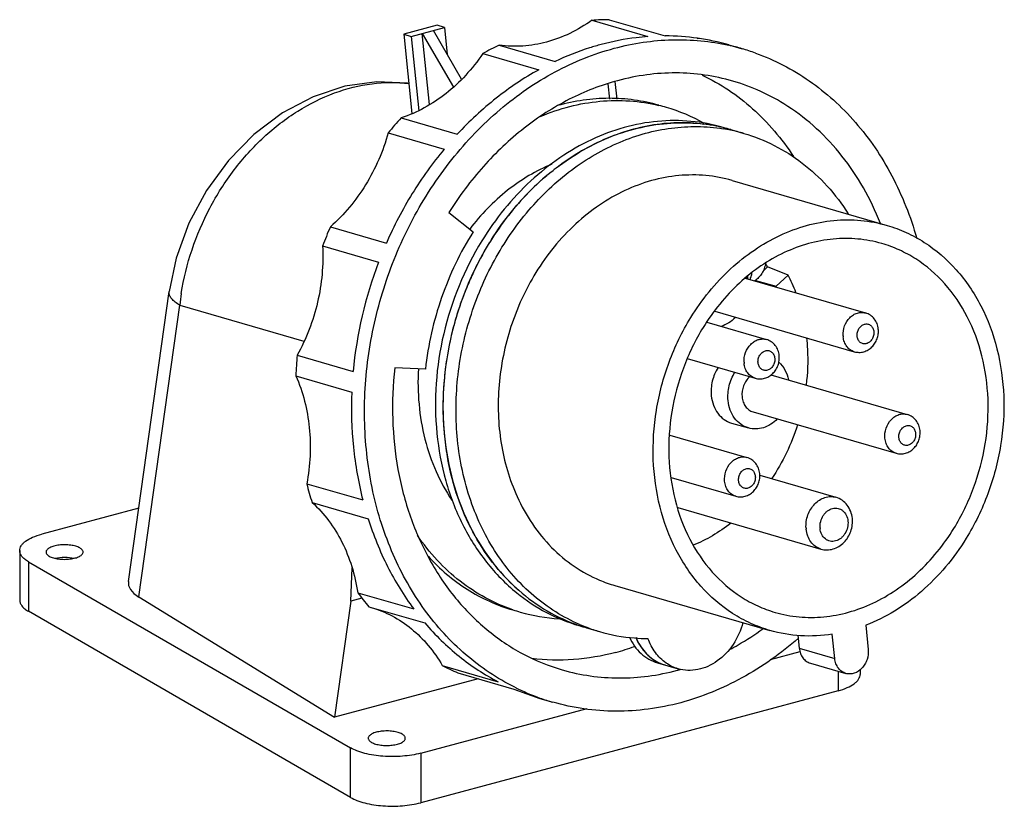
# Model space of a CAD drawing. Header units: millimetres. Extents: x -9 to 137, y 159 to 276.
import ezdxf

# ---------------------------------------------------------------- set-up
doc = ezdxf.new("R2010")
doc.units = ezdxf.units.MM
doc.header["$LTSCALE"] = 30.734
doc.layers.get('0').update_dxf_attribs({"linetype": 'CONTINUOUS'})

msp = doc.modelspace()

# ---------------------------------------------------------------- linework, layer by layer
at = {"color": 7, "linetype": 'Continuous'}
for p, q in [((52.6, 275.29), (47.64, 273.96)), ((48.75, 273.64), (53.7, 274.96)), ((53.7, 274.96), (52.6, 275.29)), ((53.7, 274.96), (54.11, 270.98)), ((75.61, 276.03), (83.93, 273.62)), ((78.17, 276.12), (86.49, 273.71)), ((47.64, 273.96), (48.75, 273.64)), ((47.64, 273.96), (48.83, 262.18)), ((48.75, 273.64), (49.87, 262.61)), ((51.47, 263.53), (50.4, 274.08)), ((50.4, 274.08), (55.03, 266.1)), ((56.24, 267.31), (52.05, 274.52)), ((61.84, 272.34), (70.15, 269.93)), ((95.96, 272.38), (97.9, 271.81)), ((59.4, 271.09), (67.71, 268.68)), ((77.99, 266.58), (78.22, 264.33)), ((79.03, 266.94), (79.29, 264.32)), ((47.29, 261.54), (55.61, 259.13)), ((45.34, 259.33), (53.66, 256.92)), ((96.23, 259.81), (98.17, 259.24)), ((96.44, 252.25), (119.45, 245.58)), ((54.36, 247.51), (57.95, 244.63)), ((36.75, 245.38), (45.07, 242.97)), ((35.59, 242.53), (43.9, 240.12)), ((101.68, 239.41), (101.03, 238.81)), ((104.75, 238.21), (101.68, 239.41)), ((98.37, 237.77), (116.24, 232.59)), ((98.73, 238.03), (98.71, 237.67)), ((99.91, 237.43), (102.95, 236.55)), ((102.95, 236.55), (104.75, 238.21)), ((6.76, 192.74), (12.79, 235.75)), ((8.3, 190.42), (14.38, 233.73)), ((14.38, 233.73), (32.83, 228.39)), ((93.85, 232.83), (114.57, 226.83)), ((92.68, 231.21), (101.52, 228.65)), ((31.82, 226.3), (40.14, 223.9)), ((89.76, 225.81), (99.85, 222.89)), ((50.86, 224.25), (46.33, 224.44)), ((31.62, 223.26), (39.93, 220.85)), ((102.2, 223.39), (122.45, 217.52)), ((99.54, 217.91), (120.78, 211.76)), ((96.35, 216.23), (98.85, 215.51)), ((87.17, 214.46), (98.63, 211.14)), ((87.39, 208.15), (96.96, 205.38)), ((100.53, 208.5), (111.84, 205.22)), ((33.25, 207.23), (41.56, 204.82)), ((8.28, 203.61), (-6.12, 199.75)), ((34.04, 204.45), (42.36, 202.04)), ((88.35, 203.7), (109.62, 197.54)), ((-9.4, 197.31), (-9.4, 189.96)), ((-8.09, 195.65), (39.76, 168.01)), ((-8.09, 195.65), (-8.09, 188.3)), ((39.78, 189.78), (39.97, 194.73)), ((79.03, 192.12), (102.04, 185.45)), ((8.3, 190.42), (37.36, 172.56)), ((41.45, 190.23), (39.78, 189.78)), ((40.82, 191.05), (49.13, 188.64)), ((64.73, 191.41), (64.72, 191.42)), ((39.78, 189.78), (37.36, 172.56)), ((42.48, 188.96), (50.8, 186.56)), ((39.76, 160.66), (-8.09, 188.3)), ((73.66, 186.21), (73.7, 186.19)), ((73.66, 186.21), (73.7, 186.19)), ((74.8, 185.85), (76.75, 185.28)), ((116.27, 186.22), (116.64, 182.61)), ((106.21, 184.76), (106.41, 182.81)), ((111.68, 181.29), (111.31, 184.89)), ((102.11, 181.15), (106.54, 182.34)), ((106.41, 182.81), (111.68, 181.29)), ((53.38, 180.24), (61.7, 177.83)), ((85.34, 180.65), (88.39, 179.76)), ((108.05, 180.59), (113.32, 179.07)), ((55.67, 179.16), (63.98, 176.75)), ((112.17, 179.4), (112.17, 176.49)), ((115.44, 179.6), (115.44, 178.93)), ((58.7, 178.28), (37.36, 172.56)), ((112.17, 176.49), (50.18, 159.88)), ((63.98, 176.75), (67.86, 175.36)), ((67.86, 175.36), (69.8, 174.8)), ((50.18, 167.23), (74.9, 173.86)), ((39.76, 160.66), (39.76, 168.01)), ((50.18, 167.23), (50.18, 159.88))]:
    msp.add_line(p, q, dxfattribs=at)
msp.add_lwpolyline([(48.38, 266.66), (48.22, 266.7), (43.64, 266.9), (38.92, 266.24), (34.21, 264.69), (29.65, 262.29), (25.4, 259.1), (21.6, 255.22), (18.35, 250.79), (15.74, 245.91), (13.85, 240.72), (12.79, 235.75)], dxfattribs=at)
for centre, radius, start, end in [((78.15, 240.8), 35.32, 89.9684, 94.1227), ((86.51, 239.65), 34.06, 73.8855, 90.0302), ((80.34, 233.16), 43.33, 115.2804, 118.9074), ((87.79, 291.57), 18.55, 280.7788, 281.6003), ((88.53, 239.46), 33.69, 73.8451, 77.2687), ((88.52, 239.42), 33.72, 70.2726, 73.8439), ((87.95, 237.52), 30.71, 57.2245, 73.8024), ((79.43, 238.11), 26.01, 73.848, 76.3772), ((87.51, 236.76), 31.59, 57.0206, 57.2956), ((79.38, 237.97), 26.16, 60.4717, 73.8353), ((86.94, 224.65), 54.16, 137.0669, 140.1917), ((89.05, 234.97), 25.85, 76.4174, 82.951), ((91, 234.45), 25.81, 78.3398, 80.9009), ((89.08, 235.14), 25.68, 73.848, 76.4101), ((91.01, 234.54), 25.72, 73.8495, 78.3396), ((92.9, 220.72), 61.32, 156.2957, 159.1697), ((98.64, 219.41), 44.96, 148.3795, 150.3754), ((98.24, 219.65), 44.49, 147.6076, 148.3768), ((99.5, 218.92), 45.95, 150.384, 154.5601), ((101.44, 218.22), 61.57, 159.1574, 174.7067), ((80.51, 228.48), 23.83, 27.2997, 28.6858), ((99.95, 218.71), 46.44, 154.5599, 157.4153), ((93.03, 236.53), 5.71, 12.0445, 14.0528), ((83.02, 227.04), 24.44, 20.5566, 27.2196), ((51.85, 229.69), 37.69, 171.1582, 173.8381), ((100.41, 218.52), 46.95, 157.4164, 161.4085), ((100.24, 239.49), 4, 310.8239, 312.7041), ((100.56, 218.47), 47.1, 161.4071, 164.2723), ((100.59, 218.46), 47.13, 164.2712, 168.2225), ((116.27, 229.39), 3.36, 182.9986, 185.7985), ((100.21, 218.54), 46.74, 168.2227, 171.107), ((91.42, 220.83), 59.85, 174.7508, 177.6706), ((99.68, 218.62), 46.2, 171.1017, 175.1571), ((101.55, 225.44), 3.36, 182.9986, 185.7985), ((98.92, 218.68), 45.44, 175.1563, 178.0186), ((97.87, 218.71), 44.4, 178.0079, 182.3912), ((96.68, 218.66), 43.2, 182.3887, 185.1211), ((96.18, 218.62), 42.7, 185.1235, 185.8134), ((95.07, 218.48), 41.59, 185.788, 190.6393), ((82.54, 219.81), 50.88, 194.3157, 197.5678), ((111.87, 200.95), 4.47, 183.697, 185.8008), ((112.27, 200.87), 2.79, 183.697, 185.8008), ((83.32, 212.62), 28.21, 227.9369, 228.7325), ((84.85, 212.22), 20.93, 247.1617, 253.8414), ((73.11, 215.13), 40.28, 216.714, 220.5137), ((72.19, 213.13), 25.98, 251.3218, 253.8468), ((72.25, 213.4), 26.25, 253.8799, 266.7291), ((81.96, 210.53), 25.7, 250.4633, 251.2727), ((81.95, 210.52), 25.69, 251.2728, 253.8451), ((81.95, 210.5), 25.67, 251.2696, 253.8458), ((83.94, 210.08), 25.82, 246.8231, 249.365), ((83.89, 209.96), 25.69, 249.3661, 253.8441), ((83.93, 210.14), 25.88, 253.873, 265.5989), ((83.98, 210.72), 26.46, 265.5901, 269.8951), ((69.87, 216.75), 35.78, 285.0339, 289.7328), ((89.16, 187.19), 7.54, 210.9807, 214.9728), ((88.52, 186.66), 6.7, 223.689, 228.7469), ((88.31, 186.42), 6.39, 228.7058, 237.3772), ((69.09, 210.55), 34.14, 242.5977, 246.8436), ((88.21, 186.26), 6.2, 237.393, 240.1488), ((88.17, 186.2), 6.13, 240.1514, 242.9493), ((88.16, 186.18), 6.1, 242.9511, 243.2305), ((88.15, 186.15), 6.07, 243.0976, 246.6229), ((88.14, 186.14), 6.05, 243.2255, 253.8144), ((88.13, 186.11), 6.02, 246.6285, 253.8391), ((79.28, 213.21), 34.85, 285.0057, 285.2643), ((79.24, 213.33), 34.98, 285.2644, 285.7147), ((79.24, 207.33), 33.87, 243.5075, 250.4128), ((79.19, 207.19), 33.72, 250.4156, 253.844)]:
    msp.add_arc(centre, radius, start, end, dxfattribs=at)
msp.add_ellipse((16.83, 192.57), major_axis=(10.09, 0.06), ratio=0.39157, start_param=3.084449, end_param=3.703163, dxfattribs=at)
for points, knots in [([(75.61, 276.03), (74.58, 275.3), (72.41, 274.01), (68.93, 272.71), (65.37, 272.1), (62.99, 272.18), (61.84, 272.34)], [0, 0, 0, 0, 0.261759, 0.51469, 0.760022, 1, 1, 1, 1]), ([(83.93, 273.62), (83.35, 273.58), (81.01, 273.35), (78.69, 272.9), (76.98, 272.44)], [0, 0, 0, 0, 0.247728, 1, 1, 1, 1]), ([(76.98, 272.44), (76.4, 272.29), (74.07, 271.61), (71.81, 270.71), (70.15, 269.93)], [0, 0, 0, 0, 0.247136, 1, 1, 1, 1]), ([(78.92, 271.88), (80.33, 272.26), (83.18, 272.85), (87.49, 273.23), (91.77, 273.08), (94.58, 272.63), (95.95, 272.32)], [0, 0, 0, 0, 0.254927, 0.50593, 0.753886, 1, 1, 1, 1]), ([(59.4, 271.09), (58.63, 269.96), (56.95, 267.84), (54.03, 265.11), (50.8, 262.96), (48.47, 261.93), (47.29, 261.54)], [0, 0, 0, 0, 0.261533, 0.515921, 0.76213, 1, 1, 1, 1]), ([(48.99, 246.5), (50.65, 249.62), (54.48, 255.5), (61.63, 262.96), (69.82, 268.62), (75.87, 271.06), (78.92, 271.88)], [0, 0, 0, 0, 0.263634, 0.519286, 0.764869, 1, 1, 1, 1]), ([(99.9, 271.17), (101.31, 270.66), (104.07, 269.46), (107.95, 267.12), (111.55, 264.26), (115.96, 259.77), (120.53, 253.01), (122.94, 246.87), (123.85, 243.66)], [0, 0, 0, 0, 0.118363, 0.237719, 0.358674, 0.481738, 0.735189, 1, 1, 1, 1]), ([(67.71, 268.68), (65.49, 267.46), (61.19, 264.57), (57.39, 261.05), (55.61, 259.13)], [0, 0, 0, 0, 0.492027, 1, 1, 1, 1]), ([(96.51, 267.01), (95.15, 267.41), (92.35, 268.01), (88.05, 268.32), (83.7, 268.03), (80.83, 267.45), (79.4, 267.07)], [0, 0, 0, 0, 0.246188, 0.493953, 0.744825, 1, 1, 1, 1]), ([(91.98, 267.91), (93.33, 267.26), (95.96, 265.77), (99.56, 262.97), (102.81, 259.64), (104.69, 257.13), (105.55, 255.81)], [0, 0, 0, 0, 0.243649, 0.490726, 0.742522, 1, 1, 1, 1]), ([(14.61, 235.48), (15.3, 239.88), (17.49, 246.37), (22.28, 253.89), (26.7, 258.78), (31.73, 262.68), (37.19, 265.41), (42.82, 266.84), (46.61, 266.87), (48.42, 266.63)], [0, 0, 0, 0, 0.265412, 0.399044, 0.530004, 0.656371, 0.776863, 0.891135, 1, 1, 1, 1]), ([(79.4, 267.07), (76.93, 266.41), (72.03, 264.5), (65.29, 260.15), (59.25, 254.44), (55.87, 249.92), (54.36, 247.51)], [0, 0, 0, 0, 0.236261, 0.481955, 0.736998, 1, 1, 1, 1]), ([(67.93, 261.74), (69.35, 262.35), (72.25, 263.34), (76.74, 264.13), (81.21, 264.19), (84.13, 263.74), (85.55, 263.39)], [0, 0, 0, 0, 0.257748, 0.509268, 0.756041, 1, 1, 1, 1]), ([(85.56, 263.42), (84.36, 263.76), (81.9, 264.29), (78.11, 264.54), (74.29, 264.26), (71.76, 263.72), (70.52, 263.37)], [0, 0, 0, 0, 0.246003, 0.493678, 0.744571, 1, 1, 1, 1]), ([(118.45, 245.89), (117.74, 247.7), (116.07, 251.19), (112.89, 255.94), (109.11, 260.02), (106.21, 262.28), (104.7, 263.26)], [0, 0, 0, 0, 0.26038, 0.513335, 0.759466, 1, 1, 1, 1]), ([(95.12, 260.1), (93.84, 260.41), (91.24, 260.83), (87.26, 260.87), (83.25, 260.31), (79.28, 259.18), (75.41, 257.48), (70.41, 254.46), (64.73, 249.41), (59.3, 241.84), (55.46, 233.12), (53.44, 223.78), (53.38, 217.41), (53.7, 214.3)], [0, 0, 0, 0, 0.055041, 0.110618, 0.167099, 0.224779, 0.283865, 0.344465, 0.469946, 0.600514, 0.734139, 0.868201, 1, 1, 1, 1]), ([(95.12, 260.13), (93.55, 260.58), (90.31, 261.19), (85.31, 261.18), (80.31, 260.24), (75.41, 258.4), (70.73, 255.72), (64.88, 251.05), (61.26, 246.56), (59.25, 243.3)], [0, 0, 0, 0, 0.115117, 0.231585, 0.350584, 0.472987, 0.599282, 0.729563, 1, 1, 1, 1]), ([(60.67, 243.49), (62.49, 246.34), (66.68, 251.55), (73.3, 256.49), (79.04, 259.11), (83.42, 260.37), (87.84, 260.92), (90.78, 260.81), (92.22, 260.63)], [0, 0, 0, 0, 0.268687, 0.524731, 0.647821, 0.767677, 0.884815, 1, 1, 1, 1]), ([(45.34, 259.33), (44.59, 256.62), (42.37, 251.48), (38.79, 247.16), (36.75, 245.38)], [0, 0, 0, 0, 0.508815, 1, 1, 1, 1]), ([(55.64, 213.73), (55.33, 216.75), (55.36, 222.91), (57.23, 231.96), (60.81, 240.47), (65.92, 247.95), (71.27, 253.04), (76.02, 256.18), (79.71, 258.02), (83.52, 259.34), (87.39, 260.12), (91.26, 260.35), (93.82, 260.14), (95.08, 259.94)], [0, 0, 0, 0, 0.13122, 0.264701, 0.397933, 0.528442, 0.654249, 0.715118, 0.774513, 0.832501, 0.889239, 0.944967, 1, 1, 1, 1]), ([(98.17, 259.24), (99.73, 258.79), (102.78, 257.58), (106.97, 254.93), (110.69, 251.49), (112.76, 248.77), (113.69, 247.32)], [0, 0, 0, 0, 0.24345, 0.489726, 0.741297, 1, 1, 1, 1]), ([(53.66, 256.92), (51.92, 254.83), (48.72, 250.36), (46.18, 245.5), (45.07, 242.97)], [0, 0, 0, 0, 0.495663, 1, 1, 1, 1]), ([(69.67, 254.69), (67.31, 253.71), (62.76, 250.98), (59.08, 247.18), (57.45, 245.05)], [0, 0, 0, 0, 0.486982, 1, 1, 1, 1]), ([(96.44, 252.25), (95.17, 252.62), (92.53, 253.11), (88.47, 253.1), (84.4, 252.34), (80.42, 250.85), (76.62, 248.66), (71.86, 244.87), (68.91, 241.22), (67.28, 238.57)], [0, 0, 0, 0, 0.115116, 0.231584, 0.350583, 0.472985, 0.599281, 0.729561, 1, 1, 1, 1]), ([(64.13, 177.02), (62.83, 177.66), (60.29, 179.14), (56.77, 181.82), (53.55, 184.95), (49.66, 189.74), (45.73, 196.71), (42.75, 206.1), (41.54, 216.23), (42.17, 226.64), (44.59, 236.9), (47.34, 243.4), (48.99, 246.5)], [0, 0, 0, 0, 0.05536, 0.111401, 0.168351, 0.22639, 0.345995, 0.470696, 0.599915, 0.732386, 0.86639, 1, 1, 1, 1]), ([(90.29, 231.9), (91.92, 234.55), (94.87, 238.2), (99.63, 242), (103.43, 244.18), (107.41, 245.67), (111.48, 246.44), (115.54, 246.45), (118.18, 245.95), (119.45, 245.58)], [0, 0, 0, 0, 0.270435, 0.400715, 0.527011, 0.649413, 0.768414, 0.884883, 1, 1, 1, 1]), ([(57.95, 244.63), (56.03, 241.58), (52.88, 234.98), (51.26, 227.86), (50.86, 224.25)], [0, 0, 0, 0, 0.498532, 1, 1, 1, 1]), ([(119.45, 245.58), (120.42, 245.3), (122.33, 244.59), (125.95, 242.62), (129.98, 239.13), (133.66, 233.67), (136.04, 227.22), (137.01, 220.15), (136.54, 212.84), (134.65, 205.68), (132.48, 201.22), (131.2, 199.13)], [0, 0, 0, 0, 0.055296, 0.110974, 0.22457, 0.343165, 0.467576, 0.597312, 0.730823, 0.865879, 1, 1, 1, 1]), ([(59.25, 243.3), (56.64, 239.06), (52.82, 229.71), (51.91, 217.21), (53.67, 207.69), (56.15, 201.2), (59.71, 195.52), (62.78, 192.38), (64.44, 191.04)], [0, 0, 0, 0, 0.262524, 0.522877, 0.648902, 0.770512, 0.887405, 1, 1, 1, 1]), ([(118.67, 242.89), (117.51, 243.23), (115.11, 243.68), (111.42, 243.67), (107.71, 242.98), (104.08, 241.62), (100.62, 239.63), (96.29, 236.17), (93.61, 232.85), (92.12, 230.44)], [0, 0, 0, 0, 0.115116, 0.231584, 0.350583, 0.472984, 0.599281, 0.729558, 1, 1, 1, 1]), ([(129.37, 200.6), (130.54, 202.5), (132.51, 206.56), (134.23, 213.08), (134.66, 219.74), (133.78, 226.18), (131.61, 232.04), (128.26, 237.02), (124.59, 240.2), (121.3, 241.99), (119.56, 242.64), (118.67, 242.89)], [0, 0, 0, 0, 0.13412, 0.269175, 0.402686, 0.532424, 0.656836, 0.775432, 0.889027, 0.944705, 1, 1, 1, 1]), ([(35.59, 242.53), (35.74, 239.74), (35.22, 234.07), (33.19, 228.76), (31.82, 226.3)], [0, 0, 0, 0, 0.498154, 1, 1, 1, 1]), ([(101.41, 239.96), (101.36, 239.69), (101.22, 239.17), (100.87, 238.46), (100.39, 237.83), (100, 237.5), (99.8, 237.35)], [0, 0, 0, 0, 0.256792, 0.511675, 0.760464, 1, 1, 1, 1]), ([(67.28, 238.57), (65.74, 236.07), (63.25, 230.66), (61.48, 222), (61.75, 213.33), (63.35, 207.84), (64.49, 205.33)], [0, 0, 0, 0, 0.254761, 0.51054, 0.760702, 1, 1, 1, 1]), ([(99.1, 237.56), (99.12, 237.64), (99.24, 237.94), (99.33, 238.26), (99.38, 238.5)], [0, 0, 0, 0, 0.242599, 1, 1, 1, 1]), ([(14.38, 233.73), (14.14, 233.88), (13.71, 234.17), (13.17, 234.67), (12.83, 235.19), (12.77, 235.58), (12.79, 235.75)], [0, 0, 0, 0, 0.314116, 0.585435, 0.809715, 1, 1, 1, 1]), ([(112.92, 229.21), (112.89, 229.7), (113.05, 230.68), (113.69, 231.73), (114.41, 232.32), (115.01, 232.6), (115.64, 232.7), (116.05, 232.65), (116.24, 232.59)], [0, 0, 0, 0, 0.267275, 0.530703, 0.656012, 0.775263, 0.889207, 1, 1, 1, 1]), ([(118.14, 230.2), (118.11, 230.47), (117.99, 231.01), (117.58, 231.72), (116.99, 232.29), (116.5, 232.52), (116.24, 232.59)], [0, 0, 0, 0, 0.253477, 0.503972, 0.752447, 1, 1, 1, 1]), ([(102.04, 185.45), (101.07, 185.74), (99.15, 186.44), (95.54, 188.41), (91.51, 191.91), (87.83, 197.37), (85.45, 203.81), (84.48, 210.88), (84.95, 218.2), (86.84, 225.35), (89, 229.82), (90.29, 231.9)], [0, 0, 0, 0, 0.055297, 0.110975, 0.224571, 0.343167, 0.467579, 0.597314, 0.730825, 0.865881, 1, 1, 1, 1]), ([(96.94, 231.92), (96.63, 231.61), (95.97, 231.07), (95.18, 230.71), (94.78, 230.59)], [0, 0, 0, 0, 0.512944, 1, 1, 1, 1]), ([(92.12, 230.44), (90.95, 228.54), (88.98, 224.47), (87.26, 217.96), (86.82, 211.3), (87.71, 204.86), (89.88, 198.99), (93.23, 194.02), (96.9, 190.84), (100.19, 189.04), (101.93, 188.4), (102.81, 188.14)], [0, 0, 0, 0, 0.13412, 0.269175, 0.402686, 0.532424, 0.656836, 0.775432, 0.889027, 0.944705, 1, 1, 1, 1]), ([(114.57, 226.83), (114.8, 226.77), (115.27, 226.7), (115.98, 226.8), (116.64, 227.08), (117.21, 227.52), (117.67, 228.09), (117.99, 228.75), (118.16, 229.47), (118.16, 229.96), (118.14, 230.2)], [0, 0, 0, 0, 0.122391, 0.245128, 0.368615, 0.49326, 0.619224, 0.746192, 0.873412, 1, 1, 1, 1]), ([(115, 229.14), (114.98, 229.33), (115.01, 229.73), (115.23, 230.27), (115.6, 230.7), (116.07, 230.95), (116.59, 230.97), (117.05, 230.75), (117.37, 230.33), (117.46, 229.99), (117.48, 229.8)], [0, 0, 0, 0, 0.135743, 0.272609, 0.404044, 0.526086, 0.640044, 0.752607, 0.871474, 1, 1, 1, 1]), ([(117.48, 229.8), (117.5, 229.61), (117.47, 229.22), (117.25, 228.68), (116.88, 228.25), (116.41, 228), (115.9, 227.97), (115.43, 228.19), (115.11, 228.61), (115.02, 228.96), (115, 229.14)], [0, 0, 0, 0, 0.135743, 0.272609, 0.404044, 0.526086, 0.640045, 0.752608, 0.871474, 1, 1, 1, 1]), ([(98.2, 225.27), (98.17, 225.75), (98.33, 226.74), (98.97, 227.78), (99.7, 228.37), (100.29, 228.65), (100.92, 228.76), (101.33, 228.71), (101.52, 228.65)], [0, 0, 0, 0, 0.267275, 0.530703, 0.656012, 0.775263, 0.889207, 1, 1, 1, 1]), ([(103.42, 226.25), (103.39, 226.52), (103.27, 227.06), (102.87, 227.78), (102.27, 228.34), (101.78, 228.58), (101.52, 228.65)], [0, 0, 0, 0, 0.253477, 0.503972, 0.752447, 1, 1, 1, 1]), ([(107.48, 228.91), (107.54, 228.33), (107.73, 225.99), (107.64, 223.64), (107.42, 221.89)], [0, 0, 0, 0, 0.247369, 1, 1, 1, 1]), ([(114.57, 226.83), (114.36, 226.9), (113.93, 227.1), (113.42, 227.61), (113.07, 228.28), (112.96, 228.79), (112.93, 229.05)], [0, 0, 0, 0, 0.233569, 0.475421, 0.730659, 1, 1, 1, 1]), ([(100.28, 225.19), (100.26, 225.39), (100.29, 225.78), (100.51, 226.32), (100.88, 226.75), (101.35, 227), (101.87, 227.03), (102.33, 226.81), (102.65, 226.39), (102.74, 226.04), (102.76, 225.86)], [0, 0, 0, 0, 0.135743, 0.272609, 0.404044, 0.526086, 0.640044, 0.752607, 0.871474, 1, 1, 1, 1]), ([(99.85, 222.89), (100.08, 222.82), (100.55, 222.75), (101.26, 222.85), (101.92, 223.14), (102.49, 223.58), (102.95, 224.15), (103.27, 224.81), (103.44, 225.52), (103.45, 226.01), (103.42, 226.25)], [0, 0, 0, 0, 0.122391, 0.245128, 0.368615, 0.49326, 0.619224, 0.746192, 0.873412, 1, 1, 1, 1]), ([(102.76, 225.86), (102.78, 225.67), (102.75, 225.27), (102.53, 224.73), (102.16, 224.3), (101.69, 224.05), (101.18, 224.03), (100.72, 224.25), (100.39, 224.66), (100.3, 225.01), (100.28, 225.19)], [0, 0, 0, 0, 0.135743, 0.272609, 0.404044, 0.526086, 0.640045, 0.752608, 0.871474, 1, 1, 1, 1]), ([(103.36, 225.27), (103.73, 224.94), (104.37, 224.13), (104.71, 223.16), (104.82, 222.65)], [0, 0, 0, 0, 0.484378, 1, 1, 1, 1]), ([(46.33, 224.44), (46.04, 221.91), (45.83, 216.85), (46.6, 209.4), (48.44, 202.33), (51.32, 195.86), (55.14, 190.18), (59.81, 185.45), (65.19, 181.81), (69.16, 180.19), (71.19, 179.6)], [0, 0, 0, 0, 0.137366, 0.27196, 0.402885, 0.529589, 0.651984, 0.770491, 0.886045, 1, 1, 1, 1]), ([(49.82, 224.28), (49.63, 220.79), (50.09, 215.52), (52.29, 209.06), (53.89, 206.14), (54.8, 204.79)], [0, 0, 0, 0, 0.514374, 0.761417, 1, 1, 1, 1]), ([(94.35, 224.49), (93.95, 223.88), (93.37, 222.51), (93.26, 221.02), (93.34, 220.3)], [0, 0, 0, 0, 0.501808, 1, 1, 1, 1]), ([(99.85, 222.89), (99.64, 222.95), (99.21, 223.16), (98.7, 223.67), (98.35, 224.34), (98.24, 224.84), (98.21, 225.1)], [0, 0, 0, 0, 0.233569, 0.475421, 0.730659, 1, 1, 1, 1]), ([(31.62, 223.26), (32.69, 220.84), (34.03, 215.47), (33.76, 209.96), (33.25, 207.23)], [0, 0, 0, 0, 0.488124, 1, 1, 1, 1]), ([(95.83, 219.57), (95.76, 220.3), (95.87, 221.78), (96.45, 223.15), (96.84, 223.77)], [0, 0, 0, 0, 0.498191, 1, 1, 1, 1]), ([(99.06, 223.13), (98.65, 222.77), (98, 221.82), (97.84, 220.68), (97.9, 220.13)], [0, 0, 0, 0, 0.495003, 1, 1, 1, 1]), ([(39.93, 220.85), (39.82, 218.13), (39.98, 212.73), (40.91, 207.4), (41.56, 204.82)], [0, 0, 0, 0, 0.505849, 1, 1, 1, 1]), ([(93.34, 220.3), (93.39, 219.82), (93.59, 218.89), (94.24, 217.67), (95.17, 216.73), (95.95, 216.35), (96.35, 216.23)], [0, 0, 0, 0, 0.26932, 0.524527, 0.76638, 1, 1, 1, 1]), ([(98.85, 215.51), (98.45, 215.63), (97.67, 216.01), (96.73, 216.94), (96.09, 218.17), (95.88, 219.1), (95.83, 219.57)], [0, 0, 0, 0, 0.233616, 0.475469, 0.730678, 1, 1, 1, 1]), ([(97.9, 220.13), (97.92, 219.87), (98.04, 219.36), (98.39, 218.69), (98.9, 218.18), (99.32, 217.97), (99.54, 217.91)], [0, 0, 0, 0, 0.269324, 0.52453, 0.766385, 1, 1, 1, 1]), ([(103.14, 216.85), (102.85, 216.55), (102.21, 216.02), (101.11, 215.5), (99.96, 215.31), (99.2, 215.41), (98.85, 215.51)], [0, 0, 0, 0, 0.267081, 0.521221, 0.763969, 1, 1, 1, 1]), ([(119.13, 213.98), (119.08, 214.47), (119.2, 215.49), (119.84, 216.59), (120.57, 217.22), (121.18, 217.52), (121.82, 217.63), (122.25, 217.58), (122.45, 217.52)], [0, 0, 0, 0, 0.266061, 0.530009, 0.655762, 0.775313, 0.889303, 1, 1, 1, 1]), ([(124.34, 215.12), (124.32, 215.4), (124.19, 215.93), (123.79, 216.65), (123.2, 217.21), (122.7, 217.45), (122.45, 217.52)], [0, 0, 0, 0, 0.253477, 0.503972, 0.752447, 1, 1, 1, 1]), ([(106.14, 216), (105.69, 214.57), (104.59, 211.79), (103.12, 209.2), (102.3, 207.97)], [0, 0, 0, 0, 0.502777, 1, 1, 1, 1]), ([(120.78, 211.76), (121, 211.69), (121.48, 211.63), (122.18, 211.73), (122.84, 212.01), (123.41, 212.45), (123.87, 213.02), (124.19, 213.68), (124.36, 214.39), (124.37, 214.88), (124.34, 215.12)], [0, 0, 0, 0, 0.122391, 0.245128, 0.368615, 0.49326, 0.619224, 0.746192, 0.873412, 1, 1, 1, 1]), ([(121.2, 214.07), (121.19, 214.26), (121.21, 214.65), (121.43, 215.19), (121.8, 215.62), (122.28, 215.88), (122.79, 215.9), (123.25, 215.68), (123.57, 215.26), (123.67, 214.91), (123.68, 214.73)], [0, 0, 0, 0, 0.135743, 0.272609, 0.404044, 0.526086, 0.640044, 0.752608, 0.871474, 1, 1, 1, 1]), ([(53.7, 214.3), (53.93, 212.03), (54.74, 207.59), (57.05, 201.36), (60.35, 195.86), (63.19, 192.76), (64.73, 191.41)], [0, 0, 0, 0, 0.263483, 0.518182, 0.763473, 1, 1, 1, 1]), ([(73.78, 186.34), (72.55, 186.87), (70.16, 188.12), (66.88, 190.53), (63.92, 193.45), (61.35, 196.83), (59.2, 200.62), (56.91, 206.17), (55.95, 210.68), (55.64, 213.73)], [0, 0, 0, 0, 0.116227, 0.234026, 0.354119, 0.477044, 0.60313, 0.732487, 1, 1, 1, 1]), ([(120.78, 211.76), (120.56, 211.82), (120.13, 212.03), (119.62, 212.54), (119.27, 213.21), (119.16, 213.72), (119.13, 213.98)], [0, 0, 0, 0, 0.233569, 0.475421, 0.730659, 1, 1, 1, 1]), ([(123.68, 214.73), (123.7, 214.54), (123.68, 214.15), (123.46, 213.61), (123.09, 213.18), (122.61, 212.92), (122.1, 212.9), (121.64, 213.12), (121.32, 213.54), (121.22, 213.89), (121.2, 214.07)], [0, 0, 0, 0, 0.135743, 0.272609, 0.404044, 0.526086, 0.640044, 0.752607, 0.871474, 1, 1, 1, 1]), ([(64.43, 191.68), (63.12, 192.85), (60.7, 195.49), (57.76, 200.07), (55.52, 205.23), (54.56, 208.91), (54.2, 210.81)], [0, 0, 0, 0, 0.238364, 0.484205, 0.738153, 1, 1, 1, 1]), ([(95.32, 207.59), (95.27, 208.09), (95.39, 209.11), (96.02, 210.21), (96.75, 210.83), (97.36, 211.13), (98.01, 211.25), (98.43, 211.2), (98.63, 211.14)], [0, 0, 0, 0, 0.266061, 0.530009, 0.655762, 0.775313, 0.889303, 1, 1, 1, 1]), ([(100.53, 208.74), (100.5, 209.01), (100.38, 209.55), (99.97, 210.27), (99.38, 210.83), (98.89, 211.06), (98.63, 211.14)], [0, 0, 0, 0, 0.253477, 0.503972, 0.752447, 1, 1, 1, 1]), ([(97.39, 207.68), (97.37, 207.88), (97.4, 208.27), (97.62, 208.81), (97.99, 209.24), (98.46, 209.49), (98.97, 209.52), (99.43, 209.3), (99.76, 208.88), (99.85, 208.53), (99.87, 208.35)], [0, 0, 0, 0, 0.135743, 0.272609, 0.404044, 0.526086, 0.640044, 0.752608, 0.871474, 1, 1, 1, 1]), ([(96.96, 205.38), (97.19, 205.31), (97.66, 205.24), (98.37, 205.34), (99.03, 205.62), (99.6, 206.07), (100.06, 206.64), (100.38, 207.29), (100.55, 208.01), (100.55, 208.5), (100.53, 208.74)], [0, 0, 0, 0, 0.122391, 0.245128, 0.368615, 0.49326, 0.619224, 0.746192, 0.873412, 1, 1, 1, 1]), ([(99.87, 208.35), (99.89, 208.16), (99.86, 207.76), (99.64, 207.22), (99.27, 206.79), (98.8, 206.54), (98.28, 206.52), (97.82, 206.74), (97.5, 207.15), (97.41, 207.5), (97.39, 207.68)], [0, 0, 0, 0, 0.135743, 0.272609, 0.404044, 0.526086, 0.640044, 0.752607, 0.871474, 1, 1, 1, 1]), ([(96.96, 205.38), (96.74, 205.44), (96.32, 205.65), (95.81, 206.16), (95.46, 206.83), (95.34, 207.33), (95.32, 207.59)], [0, 0, 0, 0, 0.233569, 0.475421, 0.730659, 1, 1, 1, 1]), ([(64.49, 205.33), (65.13, 203.92), (66.62, 201.24), (69.48, 197.72), (72.86, 194.88), (75.41, 193.49), (76.73, 192.93)], [0, 0, 0, 0, 0.261197, 0.513862, 0.759361, 1, 1, 1, 1]), ([(107.41, 200.66), (107.37, 201.31), (107.56, 202.63), (108.42, 204.04), (109.39, 204.84), (110.19, 205.22), (111.03, 205.37), (111.58, 205.3), (111.84, 205.22)], [0, 0, 0, 0, 0.266973, 0.530499, 0.655926, 0.775259, 0.889216, 1, 1, 1, 1]), ([(114.29, 202.09), (114.25, 202.44), (114.09, 203.15), (113.57, 204.08), (112.81, 204.82), (112.17, 205.13), (111.84, 205.22)], [0, 0, 0, 0, 0.255957, 0.507042, 0.754448, 1, 1, 1, 1]), ([(34.04, 204.45), (34.94, 203.64), (36.6, 201.8), (38.58, 198.58), (40.04, 194.96), (40.62, 192.38), (40.82, 191.05)], [0, 0, 0, 0, 0.237653, 0.483291, 0.737531, 1, 1, 1, 1]), ([(109.49, 200.69), (109.47, 201), (109.53, 201.65), (109.86, 202.39), (110.24, 202.89), (110.68, 203.29), (111.21, 203.55), (111.76, 203.62), (112.16, 203.58), (112.54, 203.45), (113, 203.15), (113.44, 202.56), (113.6, 201.99), (113.63, 201.69)], [0, 0, 0, 0, 0.136012, 0.272505, 0.33913, 0.403681, 0.524997, 0.58279, 0.639335, 0.695611, 0.752649, 0.871565, 1, 1, 1, 1]), ([(42.36, 202.04), (43.13, 199.61), (45.02, 194.93), (47.66, 190.62), (49.13, 188.64)], [0, 0, 0, 0, 0.508398, 1, 1, 1, 1]), ([(109.62, 197.54), (109.91, 197.45), (110.53, 197.37), (111.45, 197.51), (112.32, 197.9), (113.07, 198.5), (113.67, 199.26), (114.09, 200.15), (114.31, 201.11), (114.32, 201.76), (114.29, 202.09)], [0, 0, 0, 0, 0.12049, 0.241691, 0.364326, 0.488965, 0.615688, 0.743892, 0.872415, 1, 1, 1, 1]), ([(96.25, 201.38), (95.38, 200.7), (93.58, 199.47), (91.63, 198.5), (90.63, 198.09)], [0, 0, 0, 0, 0.506903, 1, 1, 1, 1]), ([(102.81, 188.14), (103.97, 187.81), (106.38, 187.35), (110.07, 187.37), (113.78, 188.06), (117.41, 189.42), (120.87, 191.41), (125.2, 194.86), (127.88, 198.18), (129.37, 200.6)], [0, 0, 0, 0, 0.115116, 0.231584, 0.350583, 0.472984, 0.599281, 0.729558, 1, 1, 1, 1]), ([(109.62, 197.54), (109.32, 197.62), (108.76, 197.9), (108.08, 198.58), (107.61, 199.47), (107.46, 200.15), (107.42, 200.49)], [0, 0, 0, 0, 0.233619, 0.475478, 0.730683, 1, 1, 1, 1]), ([(113.63, 201.69), (113.66, 201.37), (113.61, 200.72), (113.3, 199.96), (112.92, 199.44), (112.49, 199.02), (111.96, 198.74), (111.4, 198.66), (110.99, 198.69), (110.61, 198.82), (110.14, 199.11), (109.68, 199.7), (109.52, 200.28), (109.49, 200.59)], [0, 0, 0, 0, 0.135457, 0.272047, 0.338892, 0.403712, 0.525499, 0.583418, 0.63999, 0.696203, 0.753119, 0.871746, 1, 1, 1, 1]), ([(-9.4, 197.31), (-9.4, 197.43), (-9.36, 197.69), (-9.18, 198.05), (-8.9, 198.39), (-8.36, 198.85), (-7.42, 199.35), (-6.58, 199.63), (-6.12, 199.75)], [0, 0, 0, 0, 0.083673, 0.173647, 0.274744, 0.389844, 0.665623, 1, 1, 1, 1]), ([(63.87, 188.52), (62.46, 188.99), (59.7, 190.2), (55.91, 192.69), (52.5, 195.83), (50.56, 198.28), (49.68, 199.58)], [0, 0, 0, 0, 0.243802, 0.490493, 0.742057, 1, 1, 1, 1]), ([(131.2, 199.13), (130.28, 197.65), (128.26, 194.83), (124.68, 191.18), (120.68, 188.24), (117.76, 186.79), (116.27, 186.22)], [0, 0, 0, 0, 0.261158, 0.515589, 0.762011, 1, 1, 1, 1]), ([(-0.45, 197.7), (-0.64, 197.81), (-1.09, 197.98), (-1.84, 198.13), (-2.67, 198.19), (-3.51, 198.15), (-4.28, 198), (-4.83, 197.81), (-5.16, 197.6), (-5.33, 197.44), (-5.45, 197.27), (-5.47, 197.15), (-5.47, 197.09)], [0, 0, 0, 0, 0.117982, 0.260577, 0.417037, 0.574298, 0.719183, 0.840514, 0.890223, 0.932422, 0.968167, 1, 1, 1, 1]), ([(0.03, 197.09), (0.03, 197.15), (0, 197.26), (-0.09, 197.42), (-0.25, 197.57), (-0.38, 197.66), (-0.45, 197.7)], [0, 0, 0, 0, 0.203224, 0.428929, 0.692528, 1, 1, 1, 1]), ([(-8.09, 195.65), (-8.29, 195.76), (-8.64, 196), (-9.06, 196.41), (-9.33, 196.85), (-9.4, 197.16), (-9.4, 197.31)], [0, 0, 0, 0, 0.307717, 0.571098, 0.796733, 1, 1, 1, 1]), ([(-5.47, 197.09), (-5.47, 197.04), (-5.45, 196.92), (-5.35, 196.76), (-5.2, 196.61), (-5.07, 196.52), (-5, 196.48)], [0, 0, 0, 0, 0.203224, 0.428929, 0.692528, 1, 1, 1, 1]), ([(-5, 196.48), (-4.81, 196.37), (-4.36, 196.2), (-3.61, 196.05), (-2.77, 195.99), (-1.93, 196.04), (-1.17, 196.18), (-0.62, 196.37), (-0.29, 196.58), (-0.11, 196.74), (0, 196.91), (0.03, 197.03), (0.03, 197.09)], [0, 0, 0, 0, 0.117982, 0.260577, 0.417037, 0.574298, 0.719183, 0.840514, 0.890223, 0.932422, 0.968167, 1, 1, 1, 1]), ([(-4.14, 196.18), (-3.67, 196.29), (-2.72, 196.38), (-1.77, 196.29), (-1.31, 196.18)], [0, 0, 0, 0, 0.500038, 1, 1, 1, 1]), ([(51.26, 196.48), (52.12, 195.53), (53.95, 193.75), (57.02, 191.49), (60.32, 189.71), (62.66, 188.84), (63.85, 188.5)], [0, 0, 0, 0, 0.255351, 0.50623, 0.753937, 1, 1, 1, 1]), ([(64.44, 191.04), (65.81, 189.93), (68.75, 187.97), (72.02, 186.65), (73.7, 186.17)], [0, 0, 0, 0, 0.503319, 1, 1, 1, 1]), ([(64.73, 191.41), (66.04, 190.26), (68.86, 188.21), (72.03, 186.76), (73.66, 186.21)], [0, 0, 0, 0, 0.503898, 1, 1, 1, 1]), ([(-9.4, 189.96), (-9.4, 189.81), (-9.33, 189.49), (-9.06, 189.05), (-8.64, 188.64), (-8.29, 188.41), (-8.09, 188.3)], [0, 0, 0, 0, 0.203267, 0.428902, 0.692283, 1, 1, 1, 1]), ([(42.77, 188.88), (43.86, 188.57), (45.99, 187.7), (48.88, 185.77), (51.4, 183.27), (52.77, 181.29), (53.38, 180.24)], [0, 0, 0, 0, 0.242552, 0.488347, 0.740177, 1, 1, 1, 1]), ([(50.8, 186.56), (52.34, 184.76), (55.7, 181.47), (59.65, 178.89), (61.7, 177.83)], [0, 0, 0, 0, 0.505947, 1, 1, 1, 1]), ([(98.03, 186.62), (97.72, 185.47), (96.77, 183.31), (94.77, 181.17), (92.86, 180.08), (91.37, 179.59), (89.85, 179.47), (88.87, 179.63), (88.39, 179.76)], [0, 0, 0, 0, 0.271912, 0.531507, 0.654699, 0.773076, 0.887609, 1, 1, 1, 1]), ([(81.16, 184.46), (81.37, 184), (81.87, 183.12), (82.85, 182), (84.02, 181.15), (84.9, 180.78), (85.34, 180.65)], [0, 0, 0, 0, 0.262216, 0.514593, 0.759398, 1, 1, 1, 1]), ([(82.16, 184.39), (82.32, 183.99), (82.71, 183.22), (83.46, 182.2), (84.36, 181.36), (85.05, 180.92), (85.4, 180.74)], [0, 0, 0, 0, 0.261369, 0.514279, 0.759862, 1, 1, 1, 1]), ([(82.7, 183.31), (82.65, 183.4), (82.45, 183.74), (82.28, 184.11), (82.16, 184.39)], [0, 0, 0, 0, 0.24734, 1, 1, 1, 1]), ([(106.29, 184.3), (103.71, 182.05), (98.21, 178.14), (91.95, 175.58), (88.79, 174.73)], [0, 0, 0, 0, 0.511254, 1, 1, 1, 1]), ([(96.06, 182.62), (96.49, 182.84), (98.18, 183.78), (99.81, 184.84), (100.99, 185.7)], [0, 0, 0, 0, 0.247382, 1, 1, 1, 1]), ([(111.31, 184.89), (109.76, 184.65), (106.62, 184.49), (103.52, 185.02), (102.04, 185.45)], [0, 0, 0, 0, 0.503933, 1, 1, 1, 1]), ([(83.67, 182.03), (83.61, 182.1), (83.36, 182.36), (83.14, 182.65), (82.99, 182.87)], [0, 0, 0, 0, 0.247612, 1, 1, 1, 1]), ([(86.62, 180.61), (86.01, 181.03), (84.9, 182.14), (84.19, 183.52), (83.93, 184.26)], [0, 0, 0, 0, 0.485793, 1, 1, 1, 1]), ([(79.15, 182.19), (77.1, 181.64), (72.94, 180.93), (68.71, 181.04), (66.65, 181.3)], [0, 0, 0, 0, 0.505476, 1, 1, 1, 1]), ([(106.41, 182.81), (106.44, 182.55), (106.55, 182.05), (106.9, 181.38), (107.41, 180.87), (107.84, 180.66), (108.05, 180.59)], [0, 0, 0, 0, 0.269302, 0.524546, 0.766386, 1, 1, 1, 1]), ([(116.64, 182.61), (116.69, 182.12), (116.59, 181.35), (116.18, 180.43), (115.61, 179.66), (114.82, 179.12), (113.95, 178.96), (113.52, 179.01), (113.32, 179.07)], [0, 0, 0, 0, 0.266185, 0.400576, 0.531712, 0.775192, 0.889244, 1, 1, 1, 1]), ([(88.39, 179.76), (88.08, 179.85), (87.46, 180.09), (86.89, 180.42), (86.62, 180.61)], [0, 0, 0, 0, 0.497823, 1, 1, 1, 1]), ([(113.32, 179.07), (113.1, 179.13), (112.68, 179.34), (112.17, 179.85), (111.82, 180.52), (111.7, 181.02), (111.68, 181.29)], [0, 0, 0, 0, 0.233611, 0.475454, 0.730704, 1, 1, 1, 1]), ([(71.19, 179.6), (72.56, 179.21), (75.36, 178.61), (79.65, 178.3), (84.01, 178.58), (86.88, 179.16), (88.3, 179.54)], [0, 0, 0, 0, 0.246188, 0.493953, 0.744825, 1, 1, 1, 1]), ([(112.17, 176.49), (112.63, 176.62), (113.47, 176.9), (114.4, 177.39), (114.95, 177.85), (115.23, 178.2), (115.4, 178.56), (115.44, 178.81), (115.44, 178.93)], [0, 0, 0, 0, 0.334377, 0.610156, 0.725256, 0.826353, 0.916327, 1, 1, 1, 1]), ([(88.79, 174.73), (87.21, 174.31), (84.02, 173.67), (79.19, 173.35), (74.42, 173.7), (71.32, 174.36), (69.8, 174.8)], [0, 0, 0, 0, 0.255177, 0.506045, 0.753813, 1, 1, 1, 1]), ([(47.41, 170.06), (47.22, 170.17), (46.77, 170.34), (46.02, 170.49), (45.18, 170.55), (44.34, 170.5), (43.58, 170.36), (43.03, 170.17), (42.7, 169.96), (42.52, 169.8), (42.41, 169.63), (42.38, 169.51), (42.38, 169.45)], [0, 0, 0, 0, 0.117982, 0.260577, 0.417037, 0.574298, 0.719183, 0.840514, 0.890223, 0.932422, 0.968167, 1, 1, 1, 1]), ([(47.88, 169.45), (47.88, 169.51), (47.86, 169.62), (47.76, 169.78), (47.61, 169.93), (47.48, 170.02), (47.41, 170.06)], [0, 0, 0, 0, 0.203224, 0.428929, 0.692528, 1, 1, 1, 1]), ([(42.38, 169.45), (42.38, 169.4), (42.41, 169.28), (42.51, 169.12), (42.66, 168.97), (42.79, 168.88), (42.86, 168.84)], [0, 0, 0, 0, 0.203224, 0.428929, 0.692528, 1, 1, 1, 1]), ([(42.86, 168.84), (43.05, 168.73), (43.5, 168.56), (44.25, 168.41), (45.08, 168.35), (45.92, 168.4), (46.69, 168.54), (47.24, 168.73), (47.57, 168.94), (47.74, 169.1), (47.86, 169.27), (47.88, 169.39), (47.88, 169.45)], [0, 0, 0, 0, 0.117982, 0.260577, 0.417037, 0.574298, 0.719183, 0.840514, 0.890223, 0.932422, 0.968167, 1, 1, 1, 1]), ([(50.18, 167.23), (49.3, 167), (47.43, 166.71), (44.62, 166.7), (42.34, 167.03), (40.75, 167.52), (40.06, 167.84), (39.76, 168.01)], [0, 0, 0, 0, 0.256477, 0.531288, 0.789321, 0.902131, 1, 1, 1, 1]), ([(39.76, 160.66), (40.06, 160.48), (40.75, 160.17), (42.34, 159.68), (44.62, 159.34), (47.43, 159.35), (49.3, 159.64), (50.18, 159.88)], [0, 0, 0, 0, 0.097869, 0.210679, 0.468712, 0.743523, 1, 1, 1, 1])]:
    msp.add_open_spline(points, degree=3, knots=knots, dxfattribs=at)

doc.saveas('drawing.dxf')
